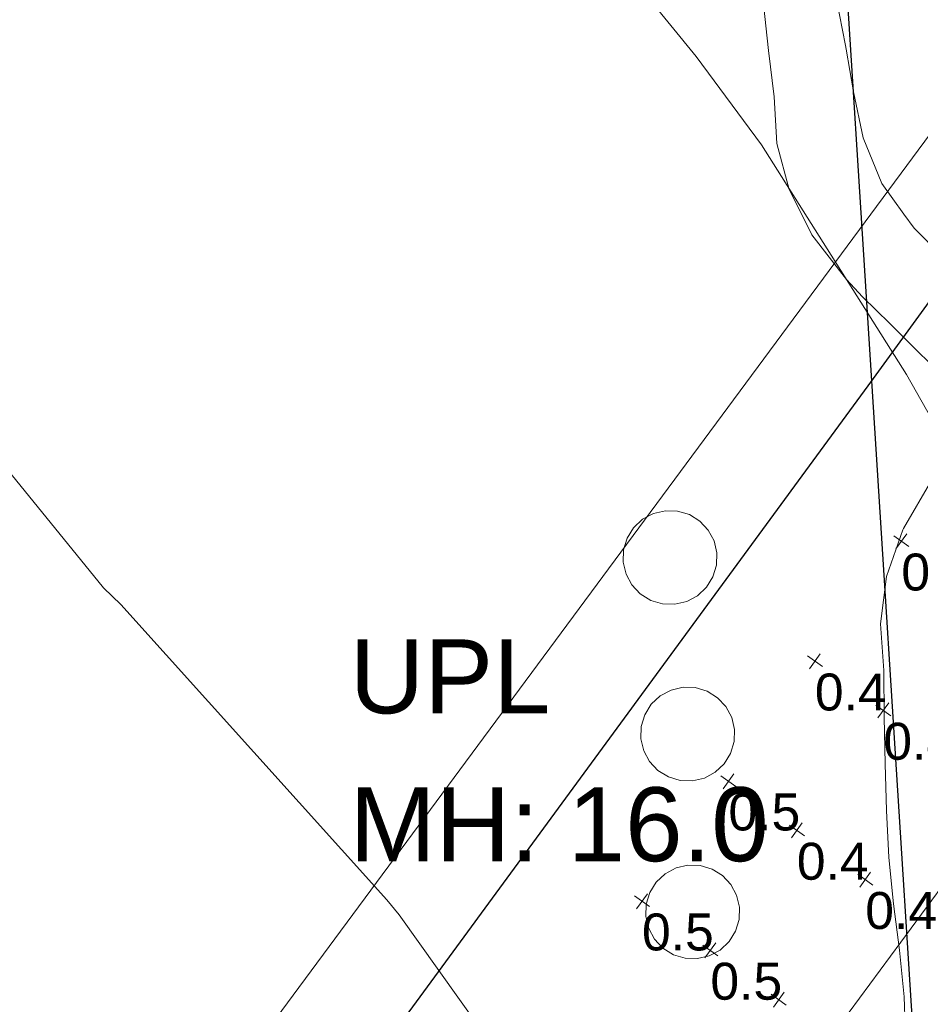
# Model space of a CAD drawing. Extents: x 11759 to 13757, y -2685 to 8839.
# Tile 31 of 58: x 12732 to 12793, y 6064 to 6131. Entities that reach past the tile are written whole.
import ezdxf

# ---------------------------------------------------------------- set-up
doc = ezdxf.new("R2010")
doc.units = 0
doc.header["$MEASUREMENT"] = 0
for name, color, linetype, lineweight in [('AGI32-115446_BK001 - Copy -- 2023-Jan-03 22h-01m-38s-DRAWING', 7, 'Continuous', 0), ('AGI32-AGI-Import_2-LUMINAIRE', 7, 'Continuous', 0), ('AGI32-AGI-Import_2-TEMPLATE', 7, 'Continuous', 0), ('AGI32-Project_1-CALCPTS', 7, 'Continuous', 0), ('AGI32-Project_1-LUMINAIRE', 7, 'Continuous', 0), ('AGI32-Project_1-MARKPOINT', 7, 'Continuous', 0), ('AGI32-Project_1-OBJECT', 7, 'Continuous', 0), ('AGI32-Project_1-STATISTICAL_AREA', 7, 'Continuous', 0), ('AGI32-Project_1-TEMPLATE', 7, 'Continuous', 0)]:
    doc.layers.add(name, color=color, linetype=linetype, lineweight=lineweight)
doc.styles.add('AGI32-Arial', font='arial.ttf')

# ---------------------------------------------------------------- blocks, each defined once
blk = doc.blocks.new('AGI32-ID1buv4w-AGI-Import_2-LUMINAIRE-UPL_Template1')
at = {"layer": 'AGI32-AGI-Import_2-TEMPLATE', "color": 1, "linetype": 'ByBlock', "lineweight": 0}
for p, q in [((36.549, 41.08, -16), (37.92, 39.544, -16)), ((37.92, 39.544, -16), (39.334, 37.92, -16)), ((39.334, 37.92, -16), (41.08, 35.999, -16)), ((41.08, 35.999, -16), (42.077, 34.76, -16)), ((42.077, 34.76, -16), (44.205, 31.6, -16)), ((44.205, 31.6, -16), (44.24, 31.515, -16)), ((44.24, 31.515, -16), (45.551, 28.44, -16)), ((45.551, 28.44, -16), (46.168, 25.28, -16)), ((46.168, 25.28, -16), (46.158, 22.12, -16)), ((46.158, 22.12, -16), (46.333, 18.96, -16)), ((46.333, 18.96, -16), (46.466, 15.8, -16)), ((46.316, 3.16, -16), (46.217, 0, -16)), ((46.217, 0, -16), (46.316, -3.16, -16)), ((46.316, -3.16, -16), (46.527, -6.32, -16)), ((46.527, -6.32, -16), (46.641, -9.48, -16)), ((46.641, -9.48, -16), (46.578, -12.64, -16)), ((46.578, -12.64, -16), (46.466, -15.8, -16)), ((46.466, -15.8, -16), (46.333, -18.96, -16)), ((46.333, -18.96, -16), (46.158, -22.12, -16)), ((46.158, -22.12, -16), (46.168, -25.28, -16)), ((46.168, -25.28, -16), (45.551, -28.44, -16)), ((45.551, -28.44, -16), (44.24, -31.515, -16)), ((44.205, -31.6, -16), (42.077, -34.76, -16)), ((44.24, -31.515, -16), (44.205, -31.6, -16))]:
    blk.add_line(p, q, dxfattribs=at)
at = {"layer": 'AGI32-AGI-Import_2-TEMPLATE', "color": 5, "linetype": 'ByBlock', "lineweight": 0}
for p, q in [((34.76, 34.507, -16), (37.287, 31.6, -16)), ((37.287, 31.6, -16), (37.92, 30.601, -16)), ((37.92, 30.601, -16), (39.275, 28.44, -16)), ((39.275, 28.44, -16), (40.323, 25.28, -16)), ((40.323, 25.28, -16), (40.772, 22.12, -16)), ((40.772, 22.12, -16), (41.08, 19.21, -16)), ((41.08, 19.21, -16), (41.111, 18.96, -16)), ((41.111, 18.96, -16), (41.519, 15.8, -16))]:
    blk.add_line(p, q, dxfattribs=at)
blk = doc.blocks.new('AGI32-ID1buv4w-AGI-Import_2-LUMINAIRE-UPL_66')
at = {"layer": 'AGI32-AGI-Import_2-TEMPLATE', "color": 7, "linetype": 'ByBlock', "lineweight": 0}
blk.add_blockref('AGI32-ID1buv4w-AGI-Import_2-LUMINAIRE-UPL_Template1', (0, 0), dxfattribs=at)
blk = doc.blocks.new('AGI32-ID1buv4w-AGI-Import_2-LUMINAIRE-UPL_83_Labels')
at = {"layer": 'AGI32-AGI-Import_2-LUMINAIRE', "color": 7, "linetype": 'ByBlock', "lineweight": 0, "char_height": 5, "attachment_point": 1, "style": 'AGI32-Arial'}
for s, insert in [('UPL', (-83.612, 21.159, 16)), ('MH: 16.0', (-83.612, 11.159, 16))]:
    blk.add_mtext(s, dxfattribs=dict(at, insert=insert))
blk = doc.blocks.new('AGI32-ID1buv4w-AGI-Import_2-LUMINAIRE-UPL_83')
at = {"layer": 'AGI32-AGI-Import_2-LUMINAIRE', "color": 7, "linetype": 'ByBlock', "lineweight": 0, "rotation": 176.2648411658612}
blk.add_blockref('AGI32-ID1buv4w-AGI-Import_2-LUMINAIRE-UPL_83_Labels', (0, 0, -16), dxfattribs=at)
at = {"layer": 'AGI32-AGI-Import_2-TEMPLATE', "color": 7, "linetype": 'ByBlock', "lineweight": 0}
blk.add_blockref('AGI32-ID1buv4w-AGI-Import_2-LUMINAIRE-UPL_Template1', (0, 0), dxfattribs=at)
blk = doc.blocks.new('AGI32-ID1buv4w-Project_1-OBJECT-159')
at = {"layer": 'AGI32-Project_1-OBJECT', "color": 8, "linetype": 'Continuous', "lineweight": 0}
blk.add_polyline3d([(601.258, 4221.581, 18.039), (574.573, 4183.459, 18.039), (644.463, 4127.546, 18.039), (911.319, 4499.873, 18.039), (846.511, 4553.244, 18.039)], close=True, dxfattribs=at)
blk = doc.blocks.new('AGI32-ID1buv4w-Project_1-OBJECT-Service Road E_1')
at = {"layer": 'AGI32-Project_1-OBJECT', "color": 8, "linetype": 'Continuous', "lineweight": 0}
for points in [[(674.589, 4312.261, 0), (673.76, 4312.287, 0), (672.965, 4312.527, 0), (672.26, 4312.964, 0), (671.691, 4313.569, 0), (671.299, 4314.3, 0), (671.109, 4315.108, 0), (671.135, 4315.938, 0), (671.375, 4316.732, 0), (671.812, 4317.438, 0), (672.417, 4318.006, 0), (673.148, 4318.398, 0), (673.956, 4318.588, 0), (674.786, 4318.562, 0), (675.58, 4318.322, 0), (676.286, 4317.885, 0), (676.854, 4317.28, 0), (677.246, 4316.549, 0), (677.436, 4315.741, 0), (677.41, 4314.912, 0), (677.17, 4314.117, 0), (676.733, 4313.412, 0), (676.128, 4312.843, 0), (675.397, 4312.451, 0)], [(675.397, 4312.451, 18), (676.128, 4312.843, 18), (676.733, 4313.412, 18), (677.17, 4314.117, 18), (677.41, 4314.912, 18), (677.436, 4315.741, 18), (677.246, 4316.549, 18), (676.854, 4317.28, 18), (676.286, 4317.885, 18), (675.58, 4318.322, 18), (674.786, 4318.562, 18), (673.956, 4318.588, 18), (673.148, 4318.398, 18), (672.417, 4318.006, 18), (671.812, 4317.438, 18), (671.375, 4316.732, 18), (671.135, 4315.938, 18), (671.109, 4315.108, 18), (671.299, 4314.3, 18), (671.691, 4313.569, 18), (672.26, 4312.964, 18), (672.965, 4312.527, 18), (673.76, 4312.287, 18), (674.589, 4312.261, 18)], [(672.417, 4318.006, 0), (672.417, 4318.006, 18), (673.148, 4318.398, 18), (673.148, 4318.398, 0)], [(673.148, 4318.398, 0), (673.148, 4318.398, 18), (673.956, 4318.588, 18), (673.956, 4318.588, 0)], [(673.956, 4318.588, 0), (673.956, 4318.588, 18), (674.786, 4318.562, 18), (674.786, 4318.562, 0)], [(674.786, 4318.562, 0), (674.786, 4318.562, 18), (675.58, 4318.322, 18), (675.58, 4318.322, 0)], [(671.812, 4317.438, 0), (671.812, 4317.438, 18), (672.417, 4318.006, 18), (672.417, 4318.006, 0)], [(675.58, 4318.322, 0), (675.58, 4318.322, 18), (676.286, 4317.885, 18), (676.286, 4317.885, 0)], [(676.286, 4317.885, 0), (676.286, 4317.885, 18), (676.854, 4317.28, 18), (676.854, 4317.28, 0)], [(671.375, 4316.732, 0), (671.375, 4316.732, 18), (671.812, 4317.438, 18), (671.812, 4317.438, 0)], [(676.854, 4317.28, 0), (676.854, 4317.28, 18), (677.246, 4316.549, 18), (677.246, 4316.549, 0)], [(671.135, 4315.938, 0), (671.135, 4315.938, 18), (671.375, 4316.732, 18), (671.375, 4316.732, 0)], [(677.246, 4316.549, 0), (677.246, 4316.549, 18), (677.436, 4315.741, 18), (677.436, 4315.741, 0)], [(671.109, 4315.108, 0), (671.109, 4315.108, 18), (671.135, 4315.938, 18), (671.135, 4315.938, 0)], [(677.436, 4315.741, 0), (677.436, 4315.741, 18), (677.41, 4314.912, 18), (677.41, 4314.912, 0)], [(671.299, 4314.3, 0), (671.299, 4314.3, 18), (671.109, 4315.108, 18), (671.109, 4315.108, 0)], [(677.41, 4314.912, 0), (677.41, 4314.912, 18), (677.17, 4314.117, 18), (677.17, 4314.117, 0)], [(671.691, 4313.569, 0), (671.691, 4313.569, 18), (671.299, 4314.3, 18), (671.299, 4314.3, 0)], [(677.17, 4314.117, 0), (677.17, 4314.117, 18), (676.733, 4313.412, 18), (676.733, 4313.412, 0)], [(672.26, 4312.964, 0), (672.26, 4312.964, 18), (671.691, 4313.569, 18), (671.691, 4313.569, 0)], [(676.733, 4313.412, 0), (676.733, 4313.412, 18), (676.128, 4312.843, 18), (676.128, 4312.843, 0)], [(672.965, 4312.527, 0), (672.965, 4312.527, 18), (672.26, 4312.964, 18), (672.26, 4312.964, 0)], [(673.76, 4312.287, 0), (673.76, 4312.287, 18), (672.965, 4312.527, 18), (672.965, 4312.527, 0)], [(675.397, 4312.451, 0), (675.397, 4312.451, 18), (674.589, 4312.261, 18), (674.589, 4312.261, 0)], [(676.128, 4312.843, 0), (676.128, 4312.843, 18), (675.397, 4312.451, 18), (675.397, 4312.451, 0)], [(674.589, 4312.261, 0), (674.589, 4312.261, 18), (673.76, 4312.287, 18), (673.76, 4312.287, 0)]]:
    blk.add_polyline3d(points, close=True, dxfattribs=at)
blk = doc.blocks.new('AGI32-ID1buv4w-Project_1-OBJECT-Service Road E_1_1')
at = {"layer": 'AGI32-Project_1-OBJECT', "color": 8, "linetype": 'Continuous', "lineweight": 0}
for points in [[(675.783, 4300.321, 0), (674.954, 4300.347, 0), (674.159, 4300.587, 0), (673.454, 4301.024, 0), (672.886, 4301.629, 0), (672.493, 4302.36, 0), (672.304, 4303.168, 0), (672.329, 4303.997, 0), (672.569, 4304.792, 0), (673.006, 4305.497, 0), (673.611, 4306.065, 0), (674.343, 4306.458, 0), (675.15, 4306.647, 0), (675.98, 4306.622, 0), (676.774, 4306.382, 0), (677.48, 4305.945, 0), (678.048, 4305.34, 0), (678.44, 4304.609, 0), (678.63, 4303.801, 0), (678.604, 4302.971, 0), (678.364, 4302.177, 0), (677.927, 4301.471, 0), (677.322, 4300.903, 0), (676.591, 4300.511, 0)], [(676.591, 4300.511, 18), (677.322, 4300.903, 18), (677.927, 4301.471, 18), (678.364, 4302.177, 18), (678.604, 4302.971, 18), (678.63, 4303.801, 18), (678.44, 4304.609, 18), (678.048, 4305.34, 18), (677.48, 4305.945, 18), (676.774, 4306.382, 18), (675.98, 4306.622, 18), (675.15, 4306.647, 18), (674.343, 4306.458, 18), (673.611, 4306.065, 18), (673.006, 4305.497, 18), (672.569, 4304.792, 18), (672.329, 4303.997, 18), (672.304, 4303.168, 18), (672.493, 4302.36, 18), (672.886, 4301.629, 18), (673.454, 4301.024, 18), (674.159, 4300.587, 18), (674.954, 4300.347, 18), (675.783, 4300.321, 18)], [(673.611, 4306.065, 0), (673.611, 4306.065, 18), (674.343, 4306.458, 18), (674.343, 4306.458, 0)], [(674.343, 4306.458, 0), (674.343, 4306.458, 18), (675.15, 4306.647, 18), (675.15, 4306.647, 0)], [(675.15, 4306.647, 0), (675.15, 4306.647, 18), (675.98, 4306.622, 18), (675.98, 4306.622, 0)], [(675.98, 4306.622, 0), (675.98, 4306.622, 18), (676.774, 4306.382, 18), (676.774, 4306.382, 0)], [(676.774, 4306.382, 0), (676.774, 4306.382, 18), (677.48, 4305.945, 18), (677.48, 4305.945, 0)], [(673.006, 4305.497, 0), (673.006, 4305.497, 18), (673.611, 4306.065, 18), (673.611, 4306.065, 0)], [(677.48, 4305.945, 0), (677.48, 4305.945, 18), (678.048, 4305.34, 18), (678.048, 4305.34, 0)], [(672.569, 4304.792, 0), (672.569, 4304.792, 18), (673.006, 4305.497, 18), (673.006, 4305.497, 0)], [(678.048, 4305.34, 0), (678.048, 4305.34, 18), (678.44, 4304.609, 18), (678.44, 4304.609, 0)], [(672.329, 4303.997, 0), (672.329, 4303.997, 18), (672.569, 4304.792, 18), (672.569, 4304.792, 0)], [(678.44, 4304.609, 0), (678.44, 4304.609, 18), (678.63, 4303.801, 18), (678.63, 4303.801, 0)], [(672.304, 4303.168, 0), (672.304, 4303.168, 18), (672.329, 4303.997, 18), (672.329, 4303.997, 0)], [(678.63, 4303.801, 0), (678.63, 4303.801, 18), (678.604, 4302.971, 18), (678.604, 4302.971, 0)], [(672.493, 4302.36, 0), (672.493, 4302.36, 18), (672.304, 4303.168, 18), (672.304, 4303.168, 0)], [(678.604, 4302.971, 0), (678.604, 4302.971, 18), (678.364, 4302.177, 18), (678.364, 4302.177, 0)], [(672.886, 4301.629, 0), (672.886, 4301.629, 18), (672.493, 4302.36, 18), (672.493, 4302.36, 0)], [(678.364, 4302.177, 0), (678.364, 4302.177, 18), (677.927, 4301.471, 18), (677.927, 4301.471, 0)], [(673.454, 4301.024, 0), (673.454, 4301.024, 18), (672.886, 4301.629, 18), (672.886, 4301.629, 0)], [(677.927, 4301.471, 0), (677.927, 4301.471, 18), (677.322, 4300.903, 18), (677.322, 4300.903, 0)], [(674.159, 4300.587, 0), (674.159, 4300.587, 18), (673.454, 4301.024, 18), (673.454, 4301.024, 0)], [(674.954, 4300.347, 0), (674.954, 4300.347, 18), (674.159, 4300.587, 18), (674.159, 4300.587, 0)], [(676.591, 4300.511, 0), (676.591, 4300.511, 18), (675.783, 4300.321, 18), (675.783, 4300.321, 0)], [(677.322, 4300.903, 0), (677.322, 4300.903, 18), (676.591, 4300.511, 18), (676.591, 4300.511, 0)], [(675.783, 4300.321, 0), (675.783, 4300.321, 18), (674.954, 4300.347, 18), (674.954, 4300.347, 0)]]:
    blk.add_polyline3d(points, close=True, dxfattribs=at)
blk = doc.blocks.new('AGI32-ID1buv4w-Project_1-OBJECT-Service Road E_1_2')
at = {"layer": 'AGI32-Project_1-OBJECT', "color": 8, "linetype": 'Continuous', "lineweight": 0}
for points in [[(676.119, 4288.295, 0), (675.289, 4288.321, 0), (674.495, 4288.56, 0), (673.789, 4288.997, 0), (673.221, 4289.602, 0), (672.829, 4290.334, 0), (672.639, 4291.142, 0), (672.665, 4291.971, 0), (672.905, 4292.766, 0), (673.342, 4293.471, 0), (673.947, 4294.039, 0), (674.678, 4294.431, 0), (675.486, 4294.621, 0), (676.315, 4294.595, 0), (677.11, 4294.356, 0), (677.815, 4293.918, 0), (678.383, 4293.313, 0), (678.776, 4292.582, 0), (678.965, 4291.774, 0), (678.94, 4290.945, 0), (678.7, 4290.15, 0), (678.263, 4289.445, 0), (677.658, 4288.877, 0), (676.926, 4288.484, 0)], [(676.926, 4288.484, 18), (677.658, 4288.877, 18), (678.263, 4289.445, 18), (678.7, 4290.15, 18), (678.94, 4290.945, 18), (678.965, 4291.774, 18), (678.776, 4292.582, 18), (678.383, 4293.313, 18), (677.815, 4293.918, 18), (677.11, 4294.356, 18), (676.315, 4294.595, 18), (675.486, 4294.621, 18), (674.678, 4294.431, 18), (673.947, 4294.039, 18), (673.342, 4293.471, 18), (672.905, 4292.766, 18), (672.665, 4291.971, 18), (672.639, 4291.142, 18), (672.829, 4290.334, 18), (673.221, 4289.602, 18), (673.789, 4288.997, 18), (674.495, 4288.56, 18), (675.289, 4288.321, 18), (676.119, 4288.295, 18)], [(673.947, 4294.039, 0), (673.947, 4294.039, 18), (674.678, 4294.431, 18), (674.678, 4294.431, 0)], [(674.678, 4294.431, 0), (674.678, 4294.431, 18), (675.486, 4294.621, 18), (675.486, 4294.621, 0)], [(675.486, 4294.621, 0), (675.486, 4294.621, 18), (676.315, 4294.595, 18), (676.315, 4294.595, 0)], [(676.315, 4294.595, 0), (676.315, 4294.595, 18), (677.11, 4294.356, 18), (677.11, 4294.356, 0)], [(673.342, 4293.471, 0), (673.342, 4293.471, 18), (673.947, 4294.039, 18), (673.947, 4294.039, 0)], [(677.11, 4294.356, 0), (677.11, 4294.356, 18), (677.815, 4293.918, 18), (677.815, 4293.918, 0)], [(677.815, 4293.918, 0), (677.815, 4293.918, 18), (678.383, 4293.313, 18), (678.383, 4293.313, 0)], [(672.905, 4292.766, 0), (672.905, 4292.766, 18), (673.342, 4293.471, 18), (673.342, 4293.471, 0)], [(678.383, 4293.313, 0), (678.383, 4293.313, 18), (678.776, 4292.582, 18), (678.776, 4292.582, 0)], [(672.665, 4291.971, 0), (672.665, 4291.971, 18), (672.905, 4292.766, 18), (672.905, 4292.766, 0)], [(678.776, 4292.582, 0), (678.776, 4292.582, 18), (678.965, 4291.774, 18), (678.965, 4291.774, 0)], [(672.639, 4291.142, 0), (672.639, 4291.142, 18), (672.665, 4291.971, 18), (672.665, 4291.971, 0)], [(678.965, 4291.774, 0), (678.965, 4291.774, 18), (678.94, 4290.945, 18), (678.94, 4290.945, 0)], [(672.829, 4290.334, 0), (672.829, 4290.334, 18), (672.639, 4291.142, 18), (672.639, 4291.142, 0)], [(678.94, 4290.945, 0), (678.94, 4290.945, 18), (678.7, 4290.15, 18), (678.7, 4290.15, 0)], [(673.221, 4289.602, 0), (673.221, 4289.602, 18), (672.829, 4290.334, 18), (672.829, 4290.334, 0)], [(678.7, 4290.15, 0), (678.7, 4290.15, 18), (678.263, 4289.445, 18), (678.263, 4289.445, 0)], [(673.789, 4288.997, 0), (673.789, 4288.997, 18), (673.221, 4289.602, 18), (673.221, 4289.602, 0)], [(678.263, 4289.445, 0), (678.263, 4289.445, 18), (677.658, 4288.877, 18), (677.658, 4288.877, 0)], [(674.495, 4288.56, 0), (674.495, 4288.56, 18), (673.789, 4288.997, 18), (673.789, 4288.997, 0)], [(675.289, 4288.321, 0), (675.289, 4288.321, 18), (674.495, 4288.56, 18), (674.495, 4288.56, 0)], [(676.926, 4288.484, 0), (676.926, 4288.484, 18), (676.119, 4288.295, 18), (676.119, 4288.295, 0)], [(677.658, 4288.877, 0), (677.658, 4288.877, 18), (676.926, 4288.484, 18), (676.926, 4288.484, 0)], [(676.119, 4288.295, 0), (676.119, 4288.295, 18), (675.289, 4288.321, 18), (675.289, 4288.321, 0)]]:
    blk.add_polyline3d(points, close=True, dxfattribs=at)
blk = doc.blocks.new('AGI32-ID1buv4w-Project_1-STATISTICAL_AREA-SR 159 - WB')
at = {"layer": 'AGI32-Project_1-STATISTICAL_AREA', "color": 7, "linetype": 'Continuous', "lineweight": 30}
for p, q in [((687.667, 4327.037), (804.361, 4487.588)), ((579.742, 4179.833), (687.667, 4327.037))]:
    blk.add_line(p, q, dxfattribs=at)
blk = doc.blocks.new('AGI32-ID1buv4w-Project_1-STATISTICAL_AREA-US 23 NB - Overall')
at = {"layer": 'AGI32-Project_1-STATISTICAL_AREA', "color": 7, "linetype": 'Continuous', "lineweight": 30}
blk.add_line((709.75, 3984.461), (679.361, 4461.753), dxfattribs=at)
blk = doc.blocks.new('AGI32-ID1buv4w-Project_1-LUMINAIRE-HM4_Template2')
at = {"layer": 'AGI32-Project_1-TEMPLATE', "color": 1, "linetype": 'ByBlock', "lineweight": 0}
for p, q in [((179.46, 194.39, -100), (194.39, 179.46, -100)), ((194.39, 179.46, -100), (199.4, 173.978, -100)), ((199.4, 173.978, -100), (210.764, 159.52, -100)), ((210.764, 159.52, -100), (219.34, 147.401, -100))]:
    blk.add_line(p, q, dxfattribs=at)
at = {"layer": 'AGI32-Project_1-TEMPLATE', "color": 5, "linetype": 'ByBlock', "lineweight": 0}
for p, q in [((139.58, 158.233, -100), (158.233, 139.58, -100)), ((158.233, 139.58, -100), (159.52, 138.581, -100)), ((159.52, 138.581, -100), (179.46, 120.57, -100)), ((179.46, 120.57, -100), (180.407, 119.64, -100)), ((180.407, 119.64, -100), (198.012, 99.7, -100))]:
    blk.add_line(p, q, dxfattribs=at)
blk = doc.blocks.new('AGI32-ID1buv4w-Project_1-LUMINAIRE-HM4_94')
at = {"layer": 'AGI32-Project_1-TEMPLATE', "color": 7, "linetype": 'ByBlock', "lineweight": 0}
blk.add_blockref('AGI32-ID1buv4w-Project_1-LUMINAIRE-HM4_Template2', (0, 0), dxfattribs=at)
blk = doc.blocks.new('AGI32-ID1buv4w-MARKPOINT')
at = {"layer": 'AGI32-Project_1-MARKPOINT', "color": 0, "linetype": 'Continuous', "lineweight": 0}
for p, q in [((-0.125, 0), (0.125, 0)), ((0, -0.125), (0, 0.125))]:
    blk.add_line(p, q, dxfattribs=at)
blk = doc.blocks.new('AGI32-ID1buv4w-Project_1-CALCPTS-US 159 WB - STA 70+00 TO STA 65+00_Luminance')
at = {"layer": 'AGI32-Project_1-MARKPOINT', "color": 154, "linetype": 'Continuous', "lineweight": 0, "xscale": 4.999999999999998, "yscale": 4.999999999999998, "zscale": 4.999999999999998, "rotation": 234.2361941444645}
for p in [(689.909, 4316.525, 18.825), (684.064, 4308.411, 18.825), (688.689, 4305.08, 18.825), (678.22, 4300.297, 18.825), (682.845, 4296.965, 18.825), (687.47, 4293.634, 18.825), (672.375, 4292.182, 18.825), (677, 4288.851, 18.825), (681.625, 4285.52, 18.825)]:
    blk.add_blockref('AGI32-ID1buv4w-MARKPOINT', p, dxfattribs=at)
at = {"layer": 'AGI32-Project_1-CALCPTS', "color": 154, "linetype": 'Continuous', "lineweight": 0, "char_height": 2.5, "attachment_point": 1, "style": 'AGI32-Arial'}
for s, insert in [('0.4', (689.909, 4315.692, 18.825)), ('0.4', (684.064, 4307.578, 18.825)), ('0.4', (688.689, 4304.247, 18.825)), ('0.5', (678.22, 4299.464, 18.825)), ('0.4', (682.845, 4296.132, 18.825)), ('0.4', (687.47, 4292.801, 18.825)), ('0.5', (672.375, 4291.349, 18.825)), ('0.5', (677, 4288.018, 18.825))]:
    blk.add_mtext(s, dxfattribs=dict(at, insert=insert))

msp = doc.modelspace()

# ---------------------------------------------------------------- linework, layer by layer
at = {"layer": 'AGI32-115446_BK001 - Copy -- 2023-Jan-03 22h-01m-38s-DRAWING', "color": 7, "linetype": 'Continuous', "lineweight": 0}
msp.add_line((12469.454, 5631.678), (13068.895, 6445.413), dxfattribs=at)
msp.add_polyline3d([(12080.601, 4903.121, 0), (12094.19, 4940.06, 0), (12446.328, 5599.829, 0), (12469.454, 5631.678, 0), (13068.895, 6445.413, 0), (13113.491, 6509.542, 0), (13275.957, 6846.333, 0), (13345.72, 7213.696, 0), (13348.023, 7291.774, 0)], dxfattribs=at)

# ---------------------------------------------------------------- block references
at = {"layer": 'AGI32-AGI-Import_2-LUMINAIRE', "color": 7, "linetype": 'Continuous', "lineweight": 0, "rotation": 183.7351588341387}
for name, p in [('AGI32-ID1buv4w-AGI-Import_2-LUMINAIRE-UPL_66', (12827.331, 6150.794, 16)), ('AGI32-ID1buv4w-AGI-Import_2-LUMINAIRE-UPL_83', (12837.63, 6067.868, 16))]:
    msp.add_blockref(name, p, dxfattribs=at)
at = {"layer": 'AGI32-Project_1-CALCPTS', "color": 7, "linetype": 'Continuous', "lineweight": 0}
msp.add_blockref('AGI32-ID1buv4w-Project_1-CALCPTS-US 159 WB - STA 70+00 TO STA 65+00_Luminance', (12101.41, 1779.143), dxfattribs=at)
at = {"layer": 'AGI32-Project_1-LUMINAIRE', "color": 7, "linetype": 'Continuous', "lineweight": 0, "rotation": 354.0942990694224}
msp.add_blockref('AGI32-ID1buv4w-Project_1-LUMINAIRE-HM4_94', (12565.619, 5969.948, 100), dxfattribs=at)
at = {"layer": 'AGI32-Project_1-OBJECT', "color": 7, "linetype": 'Continuous', "lineweight": 0}
for name in ['AGI32-ID1buv4w-Project_1-OBJECT-159', 'AGI32-ID1buv4w-Project_1-OBJECT-Service Road E_1', 'AGI32-ID1buv4w-Project_1-OBJECT-Service Road E_1_1', 'AGI32-ID1buv4w-Project_1-OBJECT-Service Road E_1_2']:
    msp.add_blockref(name, (12101.41, 1779.143), dxfattribs=at)
at = {"layer": 'AGI32-Project_1-STATISTICAL_AREA', "color": 7, "linetype": 'Continuous', "lineweight": 0}
for name in ['AGI32-ID1buv4w-Project_1-STATISTICAL_AREA-US 23 NB - Overall', 'AGI32-ID1buv4w-Project_1-STATISTICAL_AREA-SR 159 - WB']:
    msp.add_blockref(name, (12101.41, 1779.143), dxfattribs=at)

doc.saveas('drawing.dxf')
